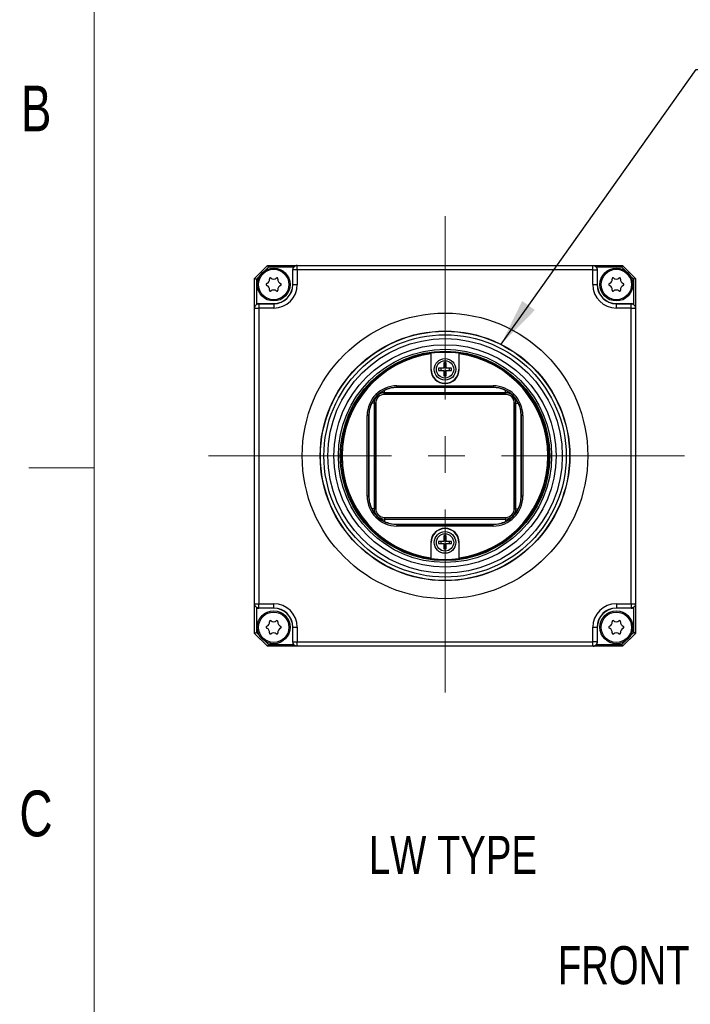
# Model space of a CAD drawing. Header units: millimetres. Extents: x 8 to 457, y 8 to 353.
# Tile 2 of 8: x 8 to 86, y 118 to 232. Entities that reach past the tile are written whole.
import ezdxf

# ---------------------------------------------------------------- set-up
doc = ezdxf.new("R2010")
doc.units = ezdxf.units.MM
doc.header["$LTSCALE"] = 1.666667
doc.linetypes.add('CENTERX2', pattern=[20.32, 12.7, -2.54, 2.54, -2.54])
doc.layers.add('DIMENSIONS', color=8, linetype='Continuous')
doc.layers.add('FORMAT', color=7, linetype='Continuous')
doc.styles.add('SLDTEXTSTYLE0', font='TXT', dxfattribs={"width": 0.75})
doc.dimstyles.new('SLDDIMSTYLE0', dxfattribs={"dimtxt": 0.18, "dimasz": 5.503333, "dimexe": 0, "dimexo": 0.0625, "dimgap": 0, "dimtad": 0, "dimtih": 1, "dimtoh": 1, "dimdec": 0, "dimrnd": 1e-09, "dimzin": 0, "dimdsep": 46, "dimtxsty": 'Standard', "dimsah": 1, "dimcen": 0.09, "dimadec": 0, "dimazin": 0, "dimtfac": 5.503333, "dimtdec": 0, "dimtofl": 0, "dimtmove": 0, "dimatfit": 3, "dimfxl": 1, "dimfrac": 2, "dimtolj": 1, "dimtzin": 0, "dimarcsym": 0})

msp = doc.modelspace()

# ---------------------------------------------------------------- linework, layer by layer
at = {"color": 7, "linetype": 'Continuous', "lineweight": 25}
for p, q in [((35.5473712, 201.798831), (37.0473712, 203.298831)), ((37.1302139, 203.098831), (36.7431311, 202.7117481)), ((37.0473712, 203.298831), (37.1302139, 203.098831)), ((37.0473712, 203.298831), (40.4439564, 203.298831)), ((40.0473865, 203.098831), (37.1302139, 203.098831)), ((39.9473712, 201.098831), (39.9473712, 202.798831)), ((39.9737061, 202.798831), (39.9473712, 202.798831)), ((40.47363, 202.798831), (39.9737061, 202.798831)), ((39.9737061, 201.098831), (39.9737061, 202.798831)), ((40.47363, 202.798831), (39.9737061, 202.798831)), ((40.4439564, 203.298831), (40.47363, 203.298831)), ((40.47363, 202.798831), (40.47363, 203.298831)), ((40.47363, 203.298831), (74.6211125, 203.298831)), ((40.47363, 202.798831), (40.47363, 203.298831)), ((74.6211125, 202.798831), (40.47363, 202.798831)), ((40.47363, 202.798831), (40.47363, 201.098831)), ((74.6211125, 202.798831), (74.6211125, 203.298831)), ((74.6211125, 202.798831), (74.6211125, 203.298831)), ((74.6211125, 202.798831), (75.1210363, 202.798831)), ((74.6211125, 201.098831), (74.6211125, 202.798831)), ((74.6211125, 202.798831), (75.1210363, 202.798831)), ((74.6507861, 203.298831), (78.0473712, 203.298831)), ((77.9645285, 203.098831), (75.047356, 203.098831)), ((75.1210363, 202.798831), (75.1210363, 201.098831)), ((75.1473712, 202.798831), (75.1210363, 202.798831)), ((75.1473712, 202.798831), (75.1473712, 201.098831)), ((78.0473712, 203.298831), (77.9645285, 203.098831)), ((78.3516114, 202.7117481), (77.9645285, 203.098831)), ((78.0473712, 203.298831), (79.5473712, 201.798831)), ((35.5473712, 201.798831), (35.7473712, 201.7159883)), ((35.5473712, 198.4022458), (35.5473712, 201.798831)), ((36.1344541, 202.1030711), (35.7473712, 201.7159883)), ((35.7473712, 201.7159883), (35.7473712, 198.7988158)), ((79.3473712, 201.7159883), (78.9602884, 202.1030711)), ((79.5473712, 201.798831), (79.3473712, 201.7159883)), ((79.3473712, 198.7988158), (79.3473712, 201.7159883)), ((79.5473712, 201.798831), (79.5473712, 198.4022458)), ((39.9473712, 201.098831), (39.9737061, 201.098831)), ((39.9737061, 201.098831), (40.47363, 201.098831)), ((74.6211125, 201.098831), (75.1210363, 201.098831)), ((75.1473712, 201.098831), (75.1210363, 201.098831)), ((35.5473712, 164.2250897), (35.5473712, 198.3725722)), ((35.5473712, 198.3725722), (36.0473712, 198.3725722)), ((35.5473712, 198.3725722), (36.0473712, 198.3725722)), ((36.0473712, 198.898831), (36.0473712, 198.8724961)), ((36.0473712, 198.898831), (37.7473712, 198.898831)), ((36.0473712, 198.8724961), (37.7473712, 198.8724961)), ((36.0473712, 198.8724961), (36.0473712, 198.3725722)), ((36.0473712, 198.8724961), (36.0473712, 198.3725722)), ((36.0473712, 198.3725722), (36.0473712, 164.2250897)), ((37.7473712, 198.3725722), (36.0473712, 198.3725722)), ((37.7473712, 198.898831), (37.7473712, 198.8724961)), ((37.7473712, 198.8724961), (37.7473712, 198.3725722)), ((77.3473712, 198.898831), (79.0473712, 198.898831)), ((77.3473712, 198.898831), (77.3473712, 198.8724961)), ((77.3473712, 198.3725722), (77.3473712, 198.8724961)), ((77.3473712, 198.8724961), (79.0473712, 198.8724961)), ((79.0473712, 198.3725722), (77.3473712, 198.3725722)), ((79.0473712, 198.8724961), (79.0473712, 198.898831)), ((79.0473712, 198.3725722), (79.0473712, 198.8724961)), ((79.0473712, 198.3725722), (79.0473712, 198.8724961)), ((79.0473712, 198.3725722), (79.5473712, 198.3725722)), ((79.0473712, 164.2250897), (79.0473712, 198.3725722)), ((79.0473712, 198.3725722), (79.5473712, 198.3725722)), ((79.5473712, 198.3725722), (79.5473712, 164.2250897)), ((55.9156656, 193.1823509), (55.9106858, 193.0857416)), ((55.9106858, 193.0857416), (55.9106858, 191.298831)), ((55.9156656, 193.1823509), (55.9473712, 193.154669)), ((55.9473712, 191.298831), (55.9473712, 193.154669)), ((59.1473712, 193.154669), (59.1790769, 193.1823509)), ((59.1473712, 193.154669), (59.1473712, 191.298831)), ((59.1840567, 193.0857416), (59.1790769, 193.1823509)), ((59.1840567, 191.298831), (59.1840567, 193.0857416)), ((55.9473712, 191.298831), (55.9106858, 191.298831)), ((56.7973712, 191.423831), (56.7973712, 191.173831)), ((57.4223712, 191.423831), (56.7973712, 191.423831)), ((56.7973712, 191.173831), (57.4223712, 191.173831)), ((57.0473712, 191.423831), (57.0473712, 191.173831)), ((57.6723712, 192.048831), (57.4223712, 192.048831)), ((57.4223712, 192.048831), (57.4223712, 191.423831)), ((57.6723712, 191.798831), (57.4223712, 191.798831)), ((57.4223712, 191.173831), (57.4223712, 190.548831)), ((57.6723712, 191.423831), (57.6723712, 192.048831)), ((58.2973712, 191.423831), (57.6723712, 191.423831)), ((57.6723712, 191.173831), (58.2973712, 191.173831)), ((57.6723712, 190.548831), (57.6723712, 191.173831)), ((58.0473712, 191.173831), (58.0473712, 191.423831)), ((58.2973712, 191.173831), (58.2973712, 191.423831)), ((59.1473712, 191.298831), (59.1840567, 191.298831)), ((57.4223712, 190.798831), (57.6723712, 190.798831)), ((57.4223712, 190.548831), (57.6723712, 190.548831)), ((50.5473712, 188.598831), (50.5473712, 188.8579998)), ((51.9958994, 189.2320147), (51.9958994, 189.398831)), ((51.9958994, 189.398831), (63.0988431, 189.398831)), ((63.0988431, 189.2320147), (51.9958994, 189.2320147)), ((51.9958994, 189.2320147), (51.9958994, 189.198831)), ((57.5473712, 189.198831), (51.9958994, 189.198831)), ((63.0988431, 189.198831), (57.5473712, 189.198831)), ((57.5473712, 188.598831), (57.5473712, 189.198831)), ((63.0988431, 189.398831), (63.0988431, 189.2320147)), ((63.0988431, 189.2320147), (63.0988431, 189.198831)), ((64.5473712, 188.598831), (64.5473712, 188.8579998)), ((50.5473712, 188.4154229), (50.5473712, 188.598831)), ((57.5473712, 188.598831), (50.5473712, 188.598831)), ((57.5473712, 188.4154229), (50.5473712, 188.4154229)), ((50.5473712, 188.4154229), (50.5473712, 188.398831)), ((64.5473712, 188.398831), (50.5473712, 188.398831)), ((57.5473712, 188.4154229), (57.5473712, 188.598831)), ((64.5473712, 188.598831), (57.5473712, 188.598831)), ((64.5473712, 188.4154229), (57.5473712, 188.4154229)), ((64.5473712, 188.4154229), (64.5473712, 188.598831)), ((64.5473712, 188.4154229), (64.5473712, 188.398831)), ((49.3473712, 187.398831), (49.0882025, 187.398831)), ((49.5307794, 187.398831), (49.3473712, 187.398831)), ((49.3473712, 187.398831), (49.3473712, 175.198831)), ((49.5307794, 187.398831), (49.5307794, 175.198831)), ((49.5307794, 187.398831), (49.5473712, 187.398831)), ((49.5473712, 187.398831), (49.5473712, 175.198831)), ((65.5473712, 175.198831), (65.5473712, 187.398831)), ((65.5639631, 187.398831), (65.5473712, 187.398831)), ((65.5639631, 187.398831), (65.7473712, 187.398831)), ((65.5639631, 175.198831), (65.5639631, 187.398831)), ((65.7473712, 175.198831), (65.7473712, 187.398831)), ((65.7473712, 187.398831), (66.00654, 187.398831)), ((48.5473712, 176.6473591), (48.5473712, 185.9503028)), ((48.7141875, 185.9503028), (48.5473712, 185.9503028)), ((48.7141875, 185.9503028), (48.7141875, 176.6473591)), ((48.7141875, 185.9503028), (48.7473712, 185.9503028)), ((48.7473712, 185.9503028), (48.7473712, 176.6473591)), ((66.380555, 185.9503028), (66.3473712, 185.9503028)), ((66.3473712, 176.6473591), (66.3473712, 185.9503028)), ((66.5473712, 185.9503028), (66.380555, 185.9503028)), ((66.380555, 176.6473591), (66.380555, 185.9503028)), ((66.5473712, 185.9503028), (66.5473712, 176.6473591)), ((48.7141875, 176.6473591), (48.5473712, 176.6473591)), ((48.7141875, 176.6473591), (48.7473712, 176.6473591)), ((66.380555, 176.6473591), (66.3473712, 176.6473591)), ((66.5473712, 176.6473591), (66.380555, 176.6473591)), ((49.3473712, 175.198831), (49.0882025, 175.198831)), ((49.5307794, 175.198831), (49.3473712, 175.198831)), ((49.5307794, 175.198831), (49.5473712, 175.198831)), ((65.5639631, 175.198831), (65.5473712, 175.198831)), ((65.5639631, 175.198831), (65.7473712, 175.198831)), ((65.7473712, 175.198831), (66.00654, 175.198831)), ((50.5473712, 174.198831), (64.5473712, 174.198831)), ((50.5473712, 174.1822391), (50.5473712, 174.198831)), ((50.5473712, 174.1822391), (50.5473712, 173.998831)), ((50.5473712, 174.1822391), (64.5473712, 174.1822391)), ((64.5473712, 174.1822391), (64.5473712, 174.198831)), ((64.5473712, 174.1822391), (64.5473712, 173.998831)), ((50.5473712, 173.998831), (64.5473712, 173.998831)), ((50.5473712, 173.998831), (50.5473712, 173.7396622)), ((51.9958994, 173.3656472), (51.9958994, 173.398831)), ((51.9958994, 173.398831), (63.0988431, 173.398831)), ((51.9958994, 173.3656472), (63.0988431, 173.3656472)), ((51.9958994, 173.3656472), (51.9958994, 173.198831)), ((63.0988431, 173.198831), (51.9958994, 173.198831)), ((63.0988431, 173.3656472), (63.0988431, 173.398831)), ((63.0988431, 173.198831), (63.0988431, 173.3656472)), ((64.5473712, 173.998831), (64.5473712, 173.7396622)), ((57.6723712, 172.048831), (57.4223712, 172.048831)), ((57.4223712, 172.048831), (57.4223712, 171.423831)), ((57.6723712, 171.798831), (57.4223712, 171.798831)), ((57.6723712, 171.423831), (57.6723712, 172.048831)), ((55.9473712, 171.298831), (55.9106858, 171.298831)), ((55.9106858, 171.298831), (55.9106858, 169.5119204)), ((55.9473712, 169.442993), (55.9473712, 171.298831)), ((56.7973712, 171.423831), (56.7973712, 171.173831)), ((57.4223712, 171.423831), (56.7973712, 171.423831)), ((56.7973712, 171.173831), (57.4223712, 171.173831)), ((57.0473712, 171.423831), (57.0473712, 171.173831)), ((57.4223712, 171.173831), (57.4223712, 170.548831)), ((57.4223712, 170.798831), (57.6723712, 170.798831)), ((58.2973712, 171.423831), (57.6723712, 171.423831)), ((57.6723712, 170.548831), (57.6723712, 171.173831)), ((57.6723712, 171.173831), (58.2973712, 171.173831)), ((58.0473712, 171.173831), (58.0473712, 171.423831)), ((58.2973712, 171.173831), (58.2973712, 171.423831)), ((59.1473712, 171.298831), (59.1840567, 171.298831)), ((59.1473712, 171.298831), (59.1473712, 169.442993)), ((59.1840567, 169.5119204), (59.1840567, 171.298831)), ((55.9106858, 169.5119204), (55.9156656, 169.415311)), ((57.4223712, 170.548831), (57.6723712, 170.548831)), ((59.1790769, 169.415311), (59.1840567, 169.5119204)), ((55.9473712, 169.442993), (55.9156656, 169.415311)), ((59.1790769, 169.415311), (59.1473712, 169.442993)), ((35.5473712, 164.2250897), (36.0473712, 164.2250897)), ((35.5473712, 164.2250897), (36.0473712, 164.2250897)), ((35.5473712, 160.798831), (35.5473712, 164.1954161)), ((36.0473712, 163.7251659), (36.0473712, 164.2250897)), ((36.0473712, 164.2250897), (37.7473712, 164.2250897)), ((36.0473712, 163.7251659), (36.0473712, 164.2250897)), ((37.7473712, 163.7251659), (37.7473712, 164.2250897)), ((77.3473712, 164.2250897), (79.0473712, 164.2250897)), ((77.3473712, 164.2250897), (77.3473712, 163.7251659)), ((79.0473712, 164.2250897), (79.5473712, 164.2250897)), ((79.0473712, 164.2250897), (79.0473712, 163.7251659)), ((79.0473712, 164.2250897), (79.5473712, 164.2250897)), ((79.0473712, 164.2250897), (79.0473712, 163.7251659)), ((79.5473712, 164.1954161), (79.5473712, 160.798831)), ((35.7473712, 163.7988462), (35.7473712, 160.8816737)), ((37.7473712, 163.7251659), (36.0473712, 163.7251659)), ((36.0473712, 163.7251659), (36.0473712, 163.698831)), ((37.7473712, 163.698831), (36.0473712, 163.698831)), ((37.7473712, 163.698831), (37.7473712, 163.7251659)), ((79.0473712, 163.7251659), (77.3473712, 163.7251659)), ((77.3473712, 163.698831), (77.3473712, 163.7251659)), ((79.0473712, 163.698831), (77.3473712, 163.698831)), ((79.0473712, 163.698831), (79.0473712, 163.7251659)), ((79.3473712, 160.8816737), (79.3473712, 163.7988462)), ((35.7473712, 160.8816737), (35.5473712, 160.798831)), ((37.0473712, 159.298831), (35.5473712, 160.798831)), ((35.7473712, 160.8816737), (36.1344541, 160.4945909)), ((39.9473712, 159.798831), (39.9473712, 161.498831)), ((39.9473712, 161.498831), (39.9737061, 161.498831)), ((39.9737061, 159.798831), (39.9737061, 161.498831)), ((39.9737061, 161.498831), (40.47363, 161.498831)), ((40.47363, 161.498831), (40.47363, 159.798831)), ((74.6211125, 159.798831), (74.6211125, 161.498831)), ((74.6211125, 161.498831), (75.1210363, 161.498831)), ((75.1210363, 161.498831), (75.1210363, 159.798831)), ((75.1473712, 161.498831), (75.1210363, 161.498831)), ((75.1473712, 161.498831), (75.1473712, 159.798831)), ((79.5473712, 160.798831), (78.0473712, 159.298831)), ((78.9602884, 160.4945909), (79.3473712, 160.8816737)), ((79.5473712, 160.798831), (79.3473712, 160.8816737)), ((36.7431311, 159.8859138), (37.1302139, 159.498831)), ((37.1302139, 159.498831), (37.0473712, 159.298831)), ((40.4439564, 159.298831), (37.0473712, 159.298831)), ((37.1302139, 159.498831), (40.0473865, 159.498831)), ((39.9473712, 159.798831), (39.9737061, 159.798831)), ((39.9737061, 159.798831), (40.47363, 159.798831)), ((39.9737061, 159.798831), (40.47363, 159.798831)), ((40.47363, 159.298831), (40.47363, 159.798831)), ((40.47363, 159.798831), (74.6211125, 159.798831)), ((40.47363, 159.298831), (40.47363, 159.798831)), ((74.6211125, 159.298831), (40.47363, 159.298831)), ((74.6211125, 159.298831), (74.6211125, 159.798831)), ((75.1210363, 159.798831), (74.6211125, 159.798831)), ((75.1210363, 159.798831), (74.6211125, 159.798831)), ((74.6211125, 159.298831), (74.6211125, 159.798831)), ((74.6507861, 159.298831), (74.6211125, 159.298831)), ((78.0473712, 159.298831), (74.6507861, 159.298831)), ((75.047356, 159.498831), (77.9645285, 159.498831)), ((75.1210363, 159.798831), (75.1473712, 159.798831)), ((77.9645285, 159.498831), (78.3516114, 159.8859138)), ((78.0473712, 159.298831), (77.9645285, 159.498831))]:
    msp.add_line(p, q, dxfattribs=at)
for centre, radius in [((37.7473712, 201.098831), 1.9), ((37.7473712, 201.098831), 1.7575), ((77.3473712, 201.098831), 1.9), ((77.3473712, 201.098831), 1.7575), ((57.5473712, 181.298831), 16.5), ((57.5473712, 181.298831), 14.425), ((57.5473712, 181.298831), 14.3948463), ((57.5473712, 181.298831), 14), ((57.5473712, 181.298831), 13.55), ((57.5473712, 181.298831), 12.85), ((57.5473712, 181.298831), 12.32), ((57.5473712, 181.298831), 12.1), ((57.5473712, 191.298831), 1.25), ((57.5473712, 191.298831), 1), ((57.5473712, 171.298831), 1.25), ((57.5473712, 171.298831), 1), ((37.7473712, 161.498831), 1.9), ((37.7473712, 161.498831), 1.7575), ((77.3473712, 161.498831), 1.9), ((77.3473712, 161.498831), 1.7575)]:
    msp.add_circle(centre, radius, dxfattribs=at)
for centre, radius, start, end in [((36.7845279, 201.6547289), 0.4742958, 290.387033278, 9.612966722), ((37.3692462, 201.7537627), 0.11875, 50.387033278, 189.612966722), ((37.7473712, 202.2106267), 0.4742958, 230.387033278, 309.612966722), ((38.1254962, 201.7537627), 0.11875, 350.387033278, 129.612966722), ((38.7102146, 201.6547289), 0.4742958, 170.387033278, 249.612966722), ((76.3845279, 201.6547289), 0.4742958, 290.387033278, 9.612966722), ((76.9692462, 201.7537627), 0.11875, 50.387033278, 189.612966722), ((77.3473712, 202.2106267), 0.4742958, 230.387033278, 309.612966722), ((77.7254962, 201.7537627), 0.11875, 350.387033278, 129.612966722), ((78.3102146, 201.6547289), 0.4742958, 170.387033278, 249.612966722), ((36.9911212, 201.098831), 0.11875, 110.387033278, 249.612966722), ((36.7845279, 200.5429331), 0.4742958, 350.387033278, 69.612966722), ((37.3692462, 200.4438993), 0.11875, 170.387033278, 309.612966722), ((37.7473712, 199.9870352), 0.4742958, 50.387033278, 129.612966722), ((37.7473712, 201.098831), 2.7262588, 270, 0), ((37.7473712, 201.098831), 2.2263349, 270, 0), ((37.7473712, 201.098831), 2.2, 270, 0), ((38.1254962, 200.4438993), 0.11875, 230.387033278, 9.612966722), ((38.7102146, 200.5429331), 0.4742958, 110.387033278, 189.612966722), ((38.5036212, 201.098831), 0.11875, 290.387033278, 69.612966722), ((77.3473712, 201.098831), 2.7262588, 180, 270), ((77.3473712, 201.098831), 2.2263349, 180, 270), ((77.3473712, 201.098831), 2.2, 180, 270), ((76.5911212, 201.098831), 0.11875, 110.387033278, 249.612966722), ((76.3845279, 200.5429331), 0.4742958, 350.387033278, 69.612966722), ((76.9692462, 200.4438993), 0.11875, 170.387033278, 309.612966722), ((77.3473712, 199.9870352), 0.4742958, 50.387033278, 129.612966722), ((77.7254962, 200.4438993), 0.11875, 230.387033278, 9.612966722), ((78.3102146, 200.5429331), 0.4742958, 110.387033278, 189.612966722), ((78.1036212, 201.098831), 0.11875, 290.387033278, 69.612966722), ((57.5473712, 181.298831), 11.9950202, 97.818295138, 262.181704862), ((57.5473712, 181.298831), 11.9, 97.905324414, 262.094675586), ((57.5473712, 181.298831), 11.9633146, 82.314106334, 97.685893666), ((57.5473712, 181.298831), 11.9950202, 277.818295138, 82.181704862), ((57.5473712, 181.298831), 11.9, 277.905324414, 82.094675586), ((57.5473712, 191.298831), 1.6366854, 180, 0), ((57.5473712, 191.298831), 1.6, 180, 0), ((51.9958994, 185.9503028), 3.4485281, 90, 180), ((51.9958994, 185.9503028), 3.2817119, 90, 180), ((51.9958994, 185.9503028), 3.2485281, 116.481120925, 135), ((51.9958994, 185.9503028), 3.2485281, 90, 116.481120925), ((63.0988431, 185.9503028), 3.4485281, 0, 90), ((63.0988431, 185.9503028), 3.2817119, 0, 90), ((63.0988431, 185.9503028), 3.2485281, 63.518879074, 90), ((63.0988431, 185.9503028), 3.2485281, 45, 63.518879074), ((51.9958994, 185.9503028), 3.2485281, 135, 153.518879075), ((50.5473712, 187.398831), 1.2, 135, 180), ((50.5473712, 187.398831), 1.0165919, 90, 180), ((50.5473712, 187.398831), 1, 90, 180), ((50.5473712, 187.398831), 1.2, 90, 135), ((64.5473712, 187.398831), 1.2, 45, 90), ((64.5473712, 187.398831), 1.0165919, 0, 90), ((64.5473712, 187.398831), 1, 0, 90), ((63.0988431, 185.9503028), 3.2485281, 26.481120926, 45), ((64.5473712, 187.398831), 1.2, 0, 45), ((51.9958994, 185.9503028), 3.2485281, 153.518879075, 180), ((63.0988431, 185.9503028), 3.2485281, 0, 26.481120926), ((51.9958994, 176.6473591), 3.4485281, 180, 270), ((51.9958994, 176.6473591), 3.2817119, 180, 270), ((51.9958994, 176.6473591), 3.2485281, 180, 206.481120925), ((63.0988431, 176.6473591), 3.4485281, 270, 0), ((63.0988431, 176.6473591), 3.2817119, 270, 0), ((63.0988431, 176.6473591), 3.2485281, 333.518879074, 0), ((51.9958994, 176.6473591), 3.2485281, 206.481120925, 225), ((50.5473712, 175.198831), 1.2, 180, 225), ((50.5473712, 175.198831), 1.0165919, 180, 270), ((50.5473712, 175.198831), 1, 180, 270), ((64.5473712, 175.198831), 1.0165919, 270, 0), ((64.5473712, 175.198831), 1, 270, 0), ((63.0988431, 176.6473591), 3.2485281, 315, 333.518879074), ((64.5473712, 175.198831), 1.2, 315, 0), ((51.9958994, 176.6473591), 3.2485281, 225, 243.518879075), ((50.5473712, 175.198831), 1.2, 225, 270), ((63.0988431, 176.6473591), 3.2485281, 296.481120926, 315), ((64.5473712, 175.198831), 1.2, 270, 315), ((51.9958994, 176.6473591), 3.2485281, 243.518879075, 270), ((57.5473712, 171.298831), 1.6366854, 0, 180), ((63.0988431, 176.6473591), 3.2485281, 270, 296.481120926), ((57.5473712, 171.298831), 1.6, 0, 180), ((57.5473712, 181.298831), 11.9633146, 262.314106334, 277.685893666), ((37.7473712, 161.498831), 2.7262588, 0, 90), ((77.3473712, 161.498831), 2.7262588, 90, 180), ((37.7473712, 161.498831), 2.2263349, 0, 90), ((37.7473712, 161.498831), 2.2, 0, 90), ((77.3473712, 161.498831), 2.2263349, 90, 180), ((77.3473712, 161.498831), 2.2, 90, 180), ((36.9911212, 161.498831), 0.11875, 110.387033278, 249.612966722), ((36.7845279, 162.0547289), 0.4742958, 290.387033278, 9.612966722), ((37.3692462, 162.1537627), 0.11875, 50.387033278, 189.612966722), ((37.7473712, 162.6106267), 0.4742958, 230.387033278, 309.612966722), ((38.1254962, 162.1537627), 0.11875, 350.387033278, 129.612966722), ((38.7102146, 162.0547289), 0.4742958, 170.387033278, 249.612966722), ((38.5036212, 161.498831), 0.11875, 290.387033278, 69.612966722), ((76.5911212, 161.498831), 0.11875, 110.387033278, 249.612966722), ((76.3845279, 162.0547289), 0.4742958, 290.387033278, 9.612966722), ((76.9692462, 162.1537627), 0.11875, 50.387033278, 189.612966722), ((77.3473712, 162.6106267), 0.4742958, 230.387033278, 309.612966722), ((77.7254962, 162.1537627), 0.11875, 350.387033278, 129.612966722), ((78.3102146, 162.0547289), 0.4742958, 170.387033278, 249.612966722), ((78.1036212, 161.498831), 0.11875, 290.387033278, 69.612966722), ((36.7845279, 160.9429331), 0.4742958, 350.387033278, 69.612966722), ((37.3692462, 160.8438993), 0.11875, 170.387033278, 309.612966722), ((37.7473712, 160.3870352), 0.4742958, 50.387033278, 129.612966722), ((38.1254962, 160.8438993), 0.11875, 230.387033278, 9.612966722), ((38.7102146, 160.9429331), 0.4742958, 110.387033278, 189.612966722), ((76.3845279, 160.9429331), 0.4742958, 350.387033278, 69.612966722), ((76.9692462, 160.8438993), 0.11875, 170.387033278, 309.612966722), ((77.3473712, 160.3870352), 0.4742958, 50.387033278, 129.612966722), ((77.7254962, 160.8438993), 0.11875, 230.387033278, 9.612966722), ((78.3102146, 160.9429331), 0.4742958, 110.387033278, 189.612966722)]:
    msp.add_arc(centre, radius, start, end, dxfattribs=at)
for centre, major_axis, ratio, start_param, end_param in [((40.4474474, 202.798831), (-0.5000762, 0), 0.9998476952, 5.6396841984, 6.2831853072), ((40.4526839, 202.798831), (0.3597785, -0.3535534), 0.9826972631, 2.3561944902, 3.2834897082), ((74.6472951, 202.798831), (0.5000762, 0), 0.9998476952, 0, 0.6435011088), ((36.0473712, 198.3987548), (0, 0.5000762), 0.9998476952, 0, 0.6435011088), ((79.0473712, 198.3987548), (0, 0.5000762), 0.9998476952, 5.6396841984, 6.2831853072), ((36.0473712, 164.1989071), (0, -0.5000762), 0.9998476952, 5.6396841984, 6.2831853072), ((79.0473712, 164.1989071), (0, -0.5000762), 0.9998476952, 0, 0.6435011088), ((40.4474474, 159.798831), (-0.5000762, 0), 0.9998476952, 0, 0.6435011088), ((74.6420585, 159.798831), (0.3597785, -0.3535534), 0.9826972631, 5.4977871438, 6.4250823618), ((74.6472951, 159.798831), (0.5000762, 0), 0.9998476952, 5.6396841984, 6.2831853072)]:
    msp.add_ellipse(centre, major_axis=major_axis, ratio=ratio, start_param=start_param, end_param=end_param, dxfattribs=at)
for points in [[(39.9737061, 202.798831), (39.9737061, 202.9297307), (40.0275845, 203.0598243), (40.2126764, 203.2449444), (40.3427502, 203.298831), (40.47363, 203.298831)], [(39.9737061, 202.798831), (39.9737061, 202.9297307), (40.0275845, 203.0598243), (40.2126764, 203.2449444), (40.3427502, 203.298831), (40.47363, 203.298831)], [(74.6211125, 203.298831), (74.7519922, 203.298831), (74.882066, 203.2449444), (75.067158, 203.0598243), (75.1210363, 202.9297307), (75.1210363, 202.798831)], [(74.6211125, 203.298831), (74.7519922, 203.298831), (74.882066, 203.2449444), (75.067158, 203.0598243), (75.1210363, 202.9297307), (75.1210363, 202.798831)], [(35.5473712, 198.3725722), (35.5473712, 198.503452), (35.6012578, 198.6335258), (35.7863779, 198.8186177), (35.9164715, 198.8724961), (36.0473712, 198.8724961)], [(35.5473712, 198.3725722), (35.5473712, 198.503452), (35.6012578, 198.6335258), (35.7863779, 198.8186177), (35.9164715, 198.8724961), (36.0473712, 198.8724961)], [(79.0473712, 198.8724961), (79.1782709, 198.8724961), (79.3083646, 198.8186177), (79.4934847, 198.6335258), (79.5473712, 198.503452), (79.5473712, 198.3725722)], [(79.0473712, 198.8724961), (79.1782709, 198.8724961), (79.3083646, 198.8186177), (79.4934847, 198.6335258), (79.5473712, 198.503452), (79.5473712, 198.3725722)], [(36.0473712, 163.7251659), (35.9164715, 163.7251659), (35.7863779, 163.7790442), (35.6012578, 163.9641362), (35.5473712, 164.09421), (35.5473712, 164.2250897)], [(36.0473712, 163.7251659), (35.9164715, 163.7251659), (35.7863779, 163.7790442), (35.6012578, 163.9641362), (35.5473712, 164.09421), (35.5473712, 164.2250897)], [(79.5473712, 164.2250897), (79.5473712, 164.09421), (79.4934847, 163.9641362), (79.3083646, 163.7790442), (79.1782709, 163.7251659), (79.0473712, 163.7251659)], [(79.5473712, 164.2250897), (79.5473712, 164.09421), (79.4934847, 163.9641362), (79.3083646, 163.7790442), (79.1782709, 163.7251659), (79.0473712, 163.7251659)], [(40.47363, 159.298831), (40.3427502, 159.298831), (40.2126764, 159.3527175), (40.0275845, 159.5378377), (39.9737061, 159.6679313), (39.9737061, 159.798831)], [(40.47363, 159.298831), (40.3427502, 159.298831), (40.2126764, 159.3527175), (40.0275845, 159.5378377), (39.9737061, 159.6679313), (39.9737061, 159.798831)], [(75.1210363, 159.798831), (75.1210363, 159.6679313), (75.067158, 159.5378377), (74.882066, 159.3527175), (74.7519922, 159.298831), (74.6211125, 159.298831)], [(75.1210363, 159.798831), (75.1210363, 159.6679313), (75.067158, 159.5378377), (74.882066, 159.3527175), (74.7519922, 159.298831), (74.6211125, 159.298831)]]:
    msp.add_open_spline(points, degree=3, knots=[0, 0, 0, 0, 0.5, 0.5, 1, 1, 1, 1], dxfattribs=at)
at = {"layer": 'DIMENSIONS', "linetype": 'CENTERX2', "lineweight": 18}
for p, q in [((57.5473712, 208.9855792), (57.5473712, 153.6120828)), ((85.2341194, 181.298831), (29.860623, 181.298831))]:
    msp.add_line(p, q, dxfattribs=at)
at = {"layer": 'FORMAT', "color": 7, "linetype": 'Continuous', "lineweight": 18}
for p, q in [((17, 17), (17, 342.8333333)), ((9.4566667, 179.9166667), (17.0016667, 179.9166667))]:
    msp.add_line(p, q, dxfattribs=at)

# ---------------------------------------------------------------- texts
at = {"color": 7, "linetype": 'Continuous', "lineweight": 0, "char_height": 4.40972222, "style": 'SLDTEXTSTYLE0'}
for s, insert, attachment_point in [('LW TYPE', (58.4617652, 137.3964684), 2), ('FRONT VIEW', (70.583664, 124.6574267), 1)]:
    msp.add_mtext(s, dxfattribs=dict(at, insert=insert, attachment_point=attachment_point))
at = {"layer": 'FORMAT', "char_height": 5.2916667, "attachment_point": 2, "style": 'SLDTEXTSTYLE0'}
for s, insert in [('B', (10.2941359, 224.0893724)), ('C', (10.2782118, 142.6310391))]:
    msp.add_mtext(s, dxfattribs=dict(at, insert=insert))

# ---------------------------------------------------------------- leaders
at = {"layer": 'DIMENSIONS'}
msp.add_leader([(64.017891, 194.191193), (86.5526242, 225.9489689), (93.8350126, 225.9489689)], dimstyle='SLDDIMSTYLE0', dxfattribs=at)

doc.saveas('drawing.dxf')
